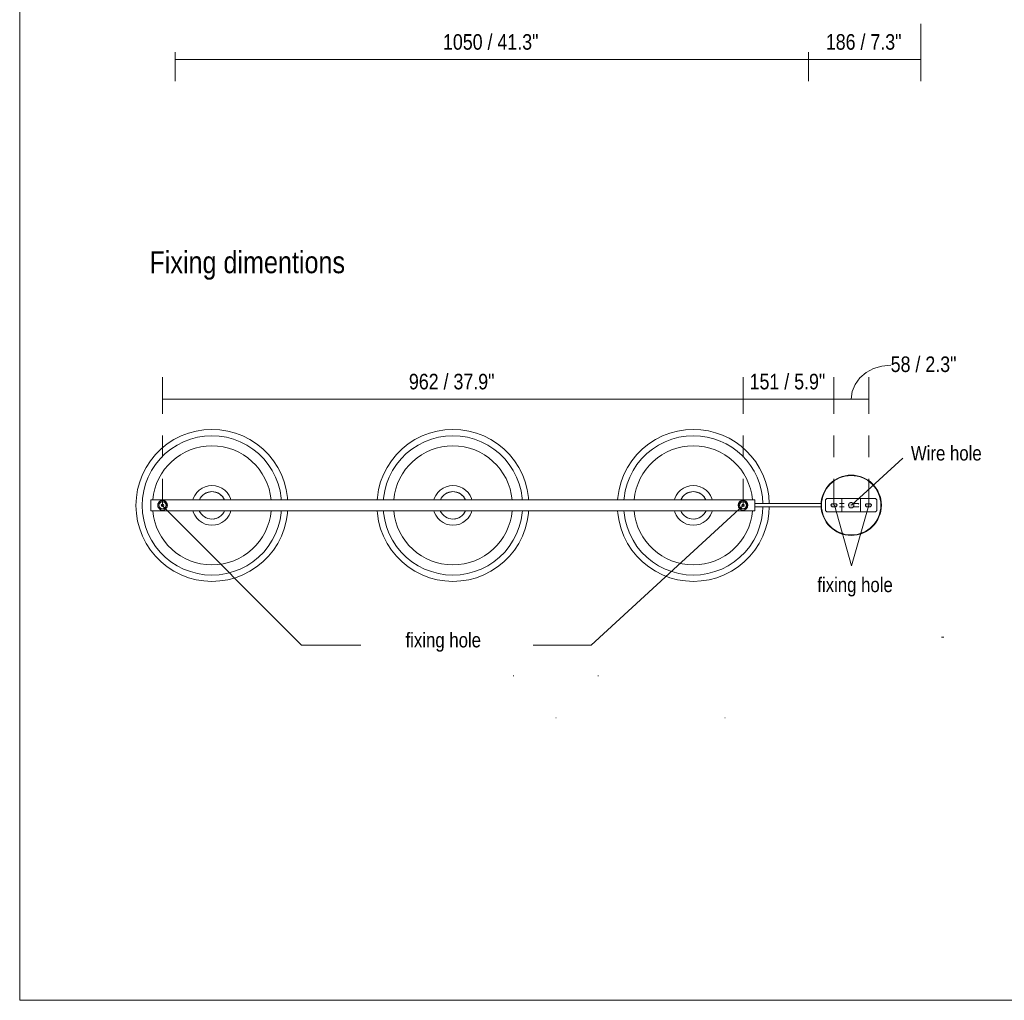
# Model space of a CAD drawing. Header units: millimetres. Extents: x 0 to 8.3, y 0 to 11.7.
# Tile 1 of 4: x 0 to 5.4, y 0 to 5.3. Entities that reach past the tile are written whole.
import ezdxf

# ---------------------------------------------------------------- set-up
doc = ezdxf.new("R2010")
doc.units = ezdxf.units.MM
for name, color, linetype, true_color in [('PDF_Geometría', 7, 'Continuous', 0xc0c0c0), ('PDF_Rellenos sólidos', 7, 'Continuous', 0xe8e8e8), ('PDF_Texto', 7, 'Continuous', 0x5b5b5b)]:
    doc.layers.add(name, color=color, linetype=linetype, true_color=true_color)
doc.styles.add('PDF Arial Narrow', font='ARIALN.TTF')

msp = doc.modelspace()

# ---------------------------------------------------------------- hatches: boundary and pattern name
at = {"layer": 'PDF_Rellenos sólidos', "true_color": 0x808080, "transparency": 33554559}
h = msp.add_hatch(color=8, dxfattribs=at)
h.paths.add_polyline_path([(4.5219, 2.6765), (4.5257, 2.677), (4.5293, 2.6784), (4.5323, 2.6808), (4.5347, 2.6838), (4.5362, 2.6874), (4.5367, 2.6912), (4.5351, 2.6975), (4.5347, 2.6986), (4.5323, 2.7017), (4.5293, 2.704), (4.5257, 2.7055), (4.5219, 2.706), (4.5176, 2.7053), (4.5145, 2.704), (4.5115, 2.7017), (4.5087, 2.6975), (4.5076, 2.695), (4.5071, 2.6912), (4.5076, 2.6874), (4.5093, 2.6836), (4.5115, 2.6808), (4.5145, 2.6784), (4.5181, 2.677)], flags=0)
h.paths.add_polyline_path([(4.4366, 2.683), (4.4424, 2.6854), (4.4445, 2.6891), (4.4445, 2.6933), (4.4407, 2.6983), (4.4366, 2.6994), (4.419, 2.6991), (4.4144, 2.697), (4.4122, 2.6933), (4.4122, 2.6891), (4.4161, 2.6841), (4.4202, 2.683)], flags=0)
h.paths.add_polyline_path([(4.6236, 2.683), (4.6263, 2.6836), (4.6294, 2.6854), (4.6316, 2.6891), (4.6316, 2.6933), (4.6277, 2.6983), (4.6236, 2.6994), (4.6072, 2.6994), (4.6014, 2.697), (4.5993, 2.6933), (4.5993, 2.6891), (4.6031, 2.6841), (4.6072, 2.683)], flags=0)
h.paths.add_polyline_path([(3.9339, 2.6847), (3.9372, 2.6855), (3.9402, 2.6895), (3.9402, 2.6929), (3.9372, 2.6969), (3.9328, 2.6975), (3.9306, 2.6969), (3.9275, 2.6929), (3.9275, 2.6895), (3.9306, 2.6855)], flags=0)
h.paths.add_polyline_path([(0.7781, 2.6847), (0.7813, 2.6855), (0.7844, 2.6895), (0.7844, 2.6929), (0.7813, 2.6969), (0.777, 2.6975), (0.7748, 2.6969), (0.7717, 2.6929), (0.7717, 2.6895), (0.7748, 2.6855)], flags=0)

# ---------------------------------------------------------------- linework, layer by layer
at = {"layer": 'PDF_Geometría', "color": 7, "lineweight": 18}
msp.add_lwpolyline([(0.0016, 11.6917), (0.0016, 0), (8.2684, 0), (8.2684, 11.6917)], close=True, dxfattribs=at)
at = {"layer": 'PDF_Geometría', "color": 254, "lineweight": 9, "true_color": 0xd2d2d2}
for points in [[(4.8996, 5.3077), (4.8996, 5.1338)], [(0.7781, 3.1882), (0.7781, 3.3309)], [(3.9339, 3.1882), (3.9339, 3.3309)], [(4.4276, 3.1882), (4.4276, 3.3309)], [(4.6171, 3.1882), (4.6171, 3.3309)], [(0.7781, 2.952), (0.7781, 3.0701)], [(3.9339, 2.952), (3.9339, 3.0701)], [(4.4276, 2.952), (4.4276, 3.0701)], [(4.6171, 2.952), (4.6171, 3.0701)], [(0.7781, 2.6912), (0.7781, 2.8339)], [(3.9339, 2.6912), (3.9339, 2.8339)], [(4.4276, 2.6912), (4.4276, 2.8339)], [(4.6171, 2.6912), (4.6171, 2.8339)]]:
    msp.add_lwpolyline(points, dxfattribs=at)
at = {"layer": 'PDF_Geometría', "color": 251, "lineweight": 9, "true_color": 0x5b5b5b}
for points in [[(0.847, 4.9968), (0.847, 5.1149), (4.2903, 5.1149), (4.2903, 4.9968), (4.2903, 5.1149), (4.2903, 5.1543), (4.2903, 5.1149), (4.8996, 5.1149), (4.8996, 4.9968)], [(0.847, 5.1149), (0.847, 5.1543)], [(4.8996, 5.1149), (4.8996, 5.1543)], [(4.5224, 3.2685), (4.5277, 3.3095), (4.5436, 3.3485), (4.5691, 3.3834), (4.603, 3.4126), (4.6436, 3.4345), (4.6889, 3.4481), (4.7366, 3.4528)], [(0.7781, 3.3866), (0.7781, 3.2685), (3.9339, 3.2685), (3.9339, 3.3866)], [(3.9339, 3.2292), (3.9339, 3.2685), (4.4276, 3.2685), (4.4276, 3.3866)], [(4.4276, 3.2292), (4.4276, 3.2685), (4.6171, 3.2685), (4.6171, 3.3866)], [(0.7781, 3.2685), (0.7781, 3.2292)], [(4.6171, 3.2685), (4.6171, 3.2292)]]:
    msp.add_lwpolyline(points, dxfattribs=at)
at = {"layer": 'PDF_Geometría', "lineweight": 20}
for points in [[(1.4581, 2.7207), (1.4575, 2.7336), (1.4507, 2.7763), (1.4395, 2.818), (1.424, 2.8584), (1.4044, 2.8969), (1.3808, 2.9332), (1.3536, 2.9668), (1.323, 2.9974), (1.2894, 3.0246), (1.2532, 3.0481), (1.2147, 3.0678), (1.1743, 3.0833), (1.1325, 3.0944), (1.0898, 3.1012), (1.0466, 3.1035), (1.0035, 3.1012), (0.9608, 3.0944), (0.919, 3.0833), (0.8786, 3.0678), (0.8401, 3.0481), (0.8038, 3.0246), (0.7702, 2.9974), (0.7397, 2.9668), (0.7125, 2.9332), (0.6889, 2.8969), (0.6693, 2.8584), (0.6538, 2.818), (0.6426, 2.7763), (0.6358, 2.7336), (0.6336, 2.6904), (0.6358, 2.6472), (0.6426, 2.6045), (0.6538, 2.5628), (0.6693, 2.5224), (0.6889, 2.4839), (0.7125, 2.4476), (0.7397, 2.414), (0.7702, 2.3834), (0.8038, 2.3562), (0.8401, 2.3327), (0.8786, 2.313), (0.919, 2.2975), (0.9608, 2.2864), (1.0035, 2.2796), (1.0466, 2.2773), (1.0898, 2.2796), (1.1325, 2.2864), (1.1743, 2.2975), (1.2147, 2.313), (1.2532, 2.3327), (1.2894, 2.3562), (1.323, 2.3834), (1.3536, 2.414), (1.3808, 2.4476), (1.4044, 2.4839), (1.424, 2.5224), (1.4395, 2.5628), (1.4507, 2.6045), (1.4575, 2.6472), (1.4582, 2.6617)], [(1.4238, 2.7207), (1.4233, 2.73), (1.4171, 2.7692), (1.4069, 2.8075), (1.3927, 2.8445), (1.3747, 2.8798), (1.3531, 2.913), (1.3281, 2.9439), (1.3001, 2.9719), (1.2693, 2.9968), (1.236, 3.0184), (1.2007, 3.0364), (1.1637, 3.0506), (1.1254, 3.0609), (1.0862, 3.0671), (1.0466, 3.0692), (1.0071, 3.0671), (0.9679, 3.0609), (0.9296, 3.0506), (0.8926, 3.0364), (0.8573, 3.0184), (0.824, 2.9968), (0.7932, 2.9719), (0.7652, 2.9439), (0.7402, 2.913), (0.7186, 2.8798), (0.7006, 2.8445), (0.6864, 2.8075), (0.6761, 2.7692), (0.6699, 2.73), (0.6679, 2.6904), (0.6699, 2.6508), (0.6761, 2.6117), (0.6864, 2.5734), (0.7006, 2.5363), (0.7186, 2.501), (0.7402, 2.4678), (0.7652, 2.437), (0.7932, 2.4089), (0.824, 2.384), (0.8573, 2.3624), (0.8926, 2.3444), (0.9296, 2.3302), (0.9679, 2.3199), (1.0071, 2.3137), (1.0466, 2.3116), (1.0862, 2.3137), (1.1254, 2.3199), (1.1637, 2.3302), (1.2007, 2.3444), (1.236, 2.3624), (1.2693, 2.384), (1.3001, 2.4089), (1.3281, 2.437), (1.3531, 2.4678), (1.3747, 2.501), (1.3927, 2.5363), (1.4069, 2.5734), (1.4171, 2.6117), (1.4233, 2.6508), (1.4239, 2.6617)], [(2.7683, 2.7207), (2.7676, 2.7336), (2.7608, 2.7763), (2.7496, 2.818), (2.7342, 2.8584), (2.7145, 2.8969), (2.691, 2.9332), (2.6638, 2.9668), (2.6332, 2.9974), (2.5996, 3.0246), (2.5633, 3.0481), (2.5248, 3.0678), (2.4844, 3.0833), (2.4427, 3.0944), (2.4, 3.1012), (2.3568, 3.1035), (2.3136, 3.1012), (2.2709, 3.0944), (2.2291, 3.0833), (2.1888, 3.0678), (2.1503, 3.0481), (2.114, 3.0246), (2.0804, 2.9974), (2.0498, 2.9668), (2.0226, 2.9332), (1.9991, 2.8969), (1.9794, 2.8584), (1.9639, 2.818), (1.9527, 2.7763), (1.946, 2.7336), (1.9453, 2.7207)], [(2.734, 2.7207), (2.7335, 2.73), (2.7273, 2.7692), (2.717, 2.8075), (2.7028, 2.8445), (2.6848, 2.8798), (2.6632, 2.913), (2.6383, 2.9439), (2.6102, 2.9719), (2.5794, 2.9968), (2.5462, 3.0184), (2.5109, 3.0364), (2.4738, 3.0506), (2.4355, 3.0609), (2.3964, 3.0671), (2.3568, 3.0692), (2.3172, 3.0671), (2.278, 3.0609), (2.2397, 3.0506), (2.2027, 3.0364), (2.1674, 3.0184), (2.1341, 2.9968), (2.1033, 2.9719), (2.0753, 2.9439), (2.0504, 2.913), (2.0288, 2.8798), (2.0108, 2.8445), (1.9965, 2.8075), (1.9863, 2.7692), (1.9801, 2.73), (1.9796, 2.7207)], [(1.1496, 2.7207), (1.1479, 2.7272), (1.1399, 2.7443), (1.1292, 2.7597), (1.1159, 2.7729), (1.1005, 2.7837), (1.0835, 2.7916), (1.0654, 2.7965), (1.0466, 2.7981), (1.0279, 2.7965), (1.0098, 2.7916), (0.9928, 2.7837), (0.9774, 2.7729), (0.9641, 2.7597), (0.9533, 2.7443), (0.9454, 2.7272), (0.9437, 2.7207)], [(2.4598, 2.7207), (2.458, 2.7272), (2.4501, 2.7443), (2.4393, 2.7597), (2.426, 2.7729), (2.4107, 2.7837), (2.3936, 2.7916), (2.3755, 2.7965), (2.3568, 2.7981), (2.3381, 2.7965), (2.3199, 2.7916), (2.3029, 2.7837), (2.2875, 2.7729), (2.2743, 2.7597), (2.2635, 2.7443), (2.2556, 2.7272), (2.2538, 2.7207)], [(3.7668, 2.7207), (3.765, 2.7272), (3.7571, 2.7443), (3.7463, 2.7597), (3.733, 2.7729), (3.7176, 2.7837), (3.7006, 2.7916), (3.6825, 2.7965), (3.6638, 2.7981), (3.6451, 2.7965), (3.6269, 2.7916), (3.6099, 2.7837), (3.5945, 2.7729), (3.5813, 2.7597), (3.5705, 2.7443), (3.5626, 2.7272), (3.5608, 2.7206)], [(1.0093, 2.7551), (1.0236, 2.7614), (1.0388, 2.7647)], [(1.0545, 2.7647), (1.0697, 2.7614), (1.084, 2.7551)], [(1.0966, 2.7459), (1.1071, 2.7343)], [(2.3194, 2.7551), (2.3337, 2.7614), (2.349, 2.7647)], [(2.3646, 2.7647), (2.3799, 2.7614), (2.3941, 2.7551)], [(2.4068, 2.7459), (2.4172, 2.7343)], [(3.6264, 2.7551), (3.6407, 2.7614), (3.656, 2.7647)], [(3.6716, 2.7647), (3.6869, 2.7614), (3.7011, 2.7551)], [(3.7138, 2.7459), (3.7242, 2.7343)], [(3.9979, 2.7207), (0.7141, 2.7207)], [(0.7141, 2.6836), (0.7141, 2.6912), (0.7141, 2.6989), (0.7141, 2.706), (0.7141, 2.7121), (0.7141, 2.7168), (0.7141, 2.7197), (0.7141, 2.7207), (0.7141, 2.7197), (0.7141, 2.7168), (0.7141, 2.7121), (0.7141, 2.706), (0.7141, 2.6989), (0.7141, 2.6912), (0.7141, 2.6836), (0.7141, 2.6765), (0.7141, 2.6703), (0.7141, 2.6657), (0.7141, 2.6627), (0.7141, 2.6617), (3.9979, 2.6617), (3.9979, 2.6627), (3.9979, 2.6657), (3.9979, 2.6703), (3.9979, 2.6765), (3.9979, 2.6822)], [(0.7141, 2.6836), (0.7141, 2.6765), (0.7141, 2.6703), (0.7141, 2.6657), (0.7141, 2.6627), (0.7141, 2.6617)], [(0.7957, 2.6988), (0.7951, 2.7011), (0.7879, 2.7083), (0.7781, 2.7109), (0.7682, 2.7083), (0.761, 2.7011), (0.7584, 2.6912), (0.761, 2.6814), (0.7682, 2.6742), (0.7781, 2.6715), (0.7879, 2.6742), (0.7951, 2.6814), (0.7957, 2.6836)], [(3.2522, 2.6617), (3.253, 2.6472), (3.2597, 2.6045), (3.2709, 2.5628), (3.2864, 2.5224), (3.3061, 2.4839), (3.3296, 2.4476), (3.3568, 2.414), (3.3874, 2.3834), (3.421, 2.3562), (3.4572, 2.3327), (3.4958, 2.313), (3.5361, 2.2975), (3.5779, 2.2864), (3.6206, 2.2796), (3.6638, 2.2773), (3.707, 2.2796), (3.7497, 2.2864), (3.7914, 2.2975), (3.8318, 2.313), (3.8703, 2.3327), (3.9066, 2.3562), (3.9402, 2.3834), (3.9708, 2.414), (3.998, 2.4476), (4.0215, 2.4839), (4.0411, 2.5224), (4.0566, 2.5628), (4.0678, 2.6045), (4.0746, 2.6472), (4.0764, 2.6823)], [(3.2865, 2.6617), (3.2871, 2.6508), (3.2933, 2.6117), (3.3035, 2.5734), (3.3177, 2.5363), (3.3357, 2.501), (3.3573, 2.4678), (3.3823, 2.437), (3.4103, 2.4089), (3.4411, 2.384), (3.4744, 2.3624), (3.5097, 2.3444), (3.5467, 2.3302), (3.585, 2.3199), (3.6242, 2.3137), (3.6638, 2.3116), (3.7034, 2.3137), (3.7425, 2.3199), (3.7808, 2.3302), (3.8178, 2.3444), (3.8532, 2.3624), (3.8864, 2.384), (3.9172, 2.4089), (3.9453, 2.437), (3.9702, 2.4678), (3.9918, 2.501), (4.0098, 2.5363), (4.024, 2.5734), (4.0343, 2.6117), (4.0405, 2.6508), (4.0422, 2.6828)], [(3.9515, 2.6988), (3.9509, 2.7011), (3.9437, 2.7083), (3.9339, 2.7109), (3.924, 2.7083), (3.9168, 2.7011), (3.9142, 2.6912), (3.9168, 2.6814), (3.924, 2.6742), (3.9339, 2.6715), (3.9437, 2.6742), (3.9509, 2.6814), (3.9515, 2.6836)], [(3.9979, 2.7002), (3.9979, 2.706), (3.9979, 2.7121), (3.9979, 2.7168), (3.9979, 2.7197), (3.9979, 2.7207), (3.9979, 2.7197), (3.9979, 2.7168), (3.9979, 2.7121), (3.9979, 2.706), (3.9979, 2.6989), (3.9979, 2.6912), (3.9979, 2.6836), (3.9979, 2.6765), (3.9979, 2.6703), (3.9979, 2.6657), (3.9979, 2.6627), (3.9979, 2.6617)], [(3.9979, 2.7002), (4.001, 2.7002), (4.0062, 2.7002), (4.0114, 2.7002), (4.0167, 2.7002), (4.0219, 2.7002), (4.0271, 2.7002), (4.0322, 2.7002), (4.0374, 2.7002), (4.0426, 2.7002), (4.0478, 2.7002), (4.053, 2.7002), (4.0581, 2.7002), (4.0633, 2.7002), (4.0684, 2.7002), (4.0735, 2.7002), (4.0787, 2.7002), (4.0838, 2.7002), (4.0889, 2.7002), (4.094, 2.7002), (4.099, 2.7002), (4.15, 2.7002), (4.213, 2.7002), (4.2819, 2.7002), (4.3214, 2.7002), (4.3583, 2.7002)], [(3.9979, 2.6822), (4.001, 2.6822), (4.0062, 2.6822), (4.0114, 2.6822), (4.0167, 2.6822), (4.0219, 2.6822), (4.0271, 2.6822), (4.0322, 2.6822), (4.0374, 2.6822), (4.0426, 2.6822), (4.0478, 2.6822), (4.053, 2.6822), (4.0581, 2.6822), (4.0633, 2.6822), (4.0684, 2.6822), (4.0735, 2.6822), (4.0787, 2.6822), (4.0838, 2.6822), (4.0889, 2.6822), (4.094, 2.6822), (4.099, 2.6822), (4.15, 2.6822), (4.213, 2.6822), (4.2819, 2.6822), (4.3214, 2.6822), (4.3583, 2.6822)], [(4.4424, 2.697), (4.4437, 2.6953), (4.4445, 2.6933), (4.4448, 2.6912), (4.4445, 2.6891), (4.4437, 2.6871), (4.4424, 2.6854), (4.4407, 2.6841), (4.4387, 2.6833), (4.4366, 2.683), (4.4202, 2.683), (4.418, 2.6833), (4.4161, 2.6841), (4.4144, 2.6854), (4.4131, 2.6871), (4.4122, 2.6891), (4.412, 2.6912), (4.4122, 2.6933), (4.4131, 2.6953), (4.4144, 2.697)], [(4.415, 2.6975), (4.4161, 2.6983), (4.418, 2.6991), (4.4202, 2.6994), (4.4366, 2.6994), (4.4387, 2.6991), (4.4407, 2.6983), (4.4417, 2.6975)], [(4.4782, 2.7002), (4.4834, 2.7002), (4.4574, 2.7002)], [(4.4782, 2.6822), (4.4834, 2.6822), (4.4574, 2.6822)], [(4.4636, 2.7273), (4.4626, 2.7273), (4.4612, 2.7273), (4.4596, 2.7273), (4.4584, 2.7273)], [(4.4776, 2.7273), (4.4742, 2.7273), (4.4711, 2.7273), (4.4683, 2.7273), (4.4662, 2.7273), (4.4649, 2.7273)], [(4.4711, 2.6551), (4.4711, 2.7273)], [(4.5091, 2.6838), (4.5076, 2.6874), (4.5071, 2.6912), (4.5076, 2.695), (4.5091, 2.6986), (4.5115, 2.7017), (4.5145, 2.704), (4.5176, 2.7053)], [(4.5176, 2.6772), (4.5145, 2.6784), (4.5115, 2.6808), (4.5093, 2.6836)], [(4.5181, 2.7055), (4.5219, 2.706), (4.5257, 2.7055), (4.5293, 2.704), (4.5323, 2.7017), (4.5347, 2.6986), (4.5362, 2.695), (4.5367, 2.6912), (4.5362, 2.6874), (4.5347, 2.6838)], [(4.5345, 2.6836), (4.5323, 2.6808), (4.5293, 2.6784), (4.5257, 2.677), (4.5219, 2.6765), (4.5181, 2.677)], [(4.5558, 2.7002), (4.5574, 2.7002), (4.5558, 2.7002), (4.5508, 2.7002), (4.5423, 2.7002), (4.5334, 2.7002)], [(4.5558, 2.6822), (4.5574, 2.6822), (4.5558, 2.6822), (4.5508, 2.6822), (4.5423, 2.6822), (4.5334, 2.6822)], [(4.5574, 2.7002), (4.5588, 2.7001), (4.5604, 2.6998), (4.5617, 2.6992), (4.5637, 2.6977)], [(4.5626, 2.6839), (4.5611, 2.683), (4.5595, 2.6824), (4.5578, 2.6822), (4.5574, 2.6822)], [(4.5768, 2.7273), (4.5755, 2.7273), (4.5727, 2.7273), (4.5696, 2.7273), (4.5662, 2.7273)], [(4.5727, 2.7273), (4.5727, 2.6551)], [(4.5789, 2.7273), (4.5775, 2.7273)], [(4.5859, 2.7273), (4.5842, 2.7273), (4.5826, 2.7273), (4.5812, 2.7273), (4.5802, 2.7273)], [(4.6258, 2.6833), (4.6236, 2.683), (4.6072, 2.683), (4.6051, 2.6833), (4.6031, 2.6841), (4.6014, 2.6854), (4.6001, 2.6871), (4.5993, 2.6891), (4.599, 2.6912), (4.5993, 2.6933), (4.6001, 2.6953), (4.6014, 2.697), (4.6031, 2.6983), (4.6051, 2.6991), (4.6072, 2.6994), (4.6236, 2.6994), (4.6258, 2.6991), (4.6277, 2.6983), (4.6294, 2.697), (4.6307, 2.6953), (4.6316, 2.6933), (4.6318, 2.6912), (4.6316, 2.6891), (4.6307, 2.6871), (4.6294, 2.6854), (4.6277, 2.6841), (4.6265, 2.6836)], [(0.9432, 2.6618), (0.9454, 2.6536), (0.9533, 2.6365), (0.9641, 2.6212), (0.9774, 2.6079), (0.9928, 2.5971), (1.0098, 2.5892), (1.0279, 2.5843), (1.0466, 2.5827), (1.0654, 2.5843), (1.0835, 2.5892), (1.1005, 2.5971), (1.1159, 2.6079), (1.1292, 2.6212), (1.1399, 2.6365), (1.1479, 2.6536), (1.1501, 2.6618)], [(0.9967, 2.6349), (0.9862, 2.6465)], [(1.0236, 2.6194), (1.0093, 2.6257)], [(1.084, 2.6257), (1.0697, 2.6194), (1.0545, 2.6161)], [(1.9452, 2.6617), (1.946, 2.6472), (1.9527, 2.6045), (1.9639, 2.5628), (1.9794, 2.5224), (1.9991, 2.4839), (2.0226, 2.4476), (2.0498, 2.414), (2.0804, 2.3834), (2.114, 2.3562), (2.1503, 2.3327), (2.1888, 2.313), (2.2291, 2.2975), (2.2709, 2.2864), (2.3136, 2.2796), (2.3568, 2.2773), (2.4, 2.2796), (2.4427, 2.2864), (2.4844, 2.2975), (2.5248, 2.313), (2.5633, 2.3327), (2.5996, 2.3562), (2.6332, 2.3834), (2.6638, 2.414), (2.691, 2.4476), (2.7145, 2.4839), (2.7342, 2.5224), (2.7496, 2.5628), (2.7608, 2.6045), (2.7676, 2.6472), (2.7684, 2.6617)], [(1.9795, 2.6617), (1.9801, 2.6508), (1.9863, 2.6117), (1.9965, 2.5734), (2.0108, 2.5363), (2.0288, 2.501), (2.0504, 2.4678), (2.0753, 2.437), (2.1033, 2.4089), (2.1341, 2.384), (2.1674, 2.3624), (2.2027, 2.3444), (2.2397, 2.3302), (2.278, 2.3199), (2.3172, 2.3137), (2.3568, 2.3116), (2.3964, 2.3137), (2.4355, 2.3199), (2.4738, 2.3302), (2.5109, 2.3444), (2.5462, 2.3624), (2.5794, 2.384), (2.6102, 2.4089), (2.6383, 2.437), (2.6632, 2.4678), (2.6848, 2.501), (2.7028, 2.5363), (2.717, 2.5734), (2.7273, 2.6117), (2.7335, 2.6508), (2.7341, 2.6617)], [(2.2534, 2.6617), (2.2556, 2.6536), (2.2635, 2.6365), (2.2743, 2.6212), (2.2875, 2.6079), (2.3029, 2.5971), (2.3199, 2.5892), (2.3381, 2.5843), (2.3568, 2.5827), (2.3755, 2.5843), (2.3936, 2.5892), (2.4107, 2.5971), (2.426, 2.6079), (2.4393, 2.6212), (2.4501, 2.6365), (2.458, 2.6536), (2.4602, 2.6617)], [(2.3068, 2.6349), (2.2964, 2.6465)], [(2.3337, 2.6194), (2.3194, 2.6257)], [(2.3941, 2.6257), (2.3799, 2.6194), (2.3646, 2.6161)], [(3.5604, 2.6617), (3.5626, 2.6536), (3.5705, 2.6365), (3.5813, 2.6212), (3.5945, 2.6079), (3.6099, 2.5971), (3.6269, 2.5892), (3.6451, 2.5843), (3.6638, 2.5827), (3.6825, 2.5843), (3.7006, 2.5892), (3.7176, 2.5971), (3.733, 2.6079), (3.7463, 2.6212), (3.7571, 2.6365), (3.765, 2.6536), (3.7672, 2.6617)], [(3.6138, 2.6349), (3.6033, 2.6465)], [(3.6407, 2.6194), (3.6264, 2.6257)], [(3.7011, 2.6257), (3.6869, 2.6194), (3.6716, 2.6161)], [(4.4584, 2.6551), (4.4596, 2.6551), (4.4612, 2.6551), (4.4626, 2.6551), (4.4636, 2.6551)], [(4.4649, 2.6551), (4.4662, 2.6551), (4.4683, 2.6551), (4.4711, 2.6551), (4.4742, 2.6551), (4.4776, 2.6551)], [(4.5662, 2.6551), (4.5696, 2.6551), (4.5727, 2.6551), (4.5755, 2.6551), (4.5768, 2.6551)], [(4.5775, 2.6551), (4.5789, 2.6551)], [(4.5802, 2.6551), (4.5812, 2.6551), (4.5826, 2.6551), (4.5842, 2.6551), (4.5859, 2.6551)]]:
    msp.add_lwpolyline(points, dxfattribs=at)
for points in [[(4.0763, 2.7001, 0.408011), (3.6638, 3.1035), (3.6206, 3.1012), (3.5779, 3.0944), (3.5361, 3.0833), (3.4958, 3.0678), (3.4572, 3.0481), (3.421, 3.0246), (3.3874, 2.9974), (3.3568, 2.9668), (3.3296, 2.9332), (3.3061, 2.8969), (3.2864, 2.8584), (3.2709, 2.818), (3.2597, 2.7763), (3.253, 2.7336), (3.2523, 2.7207)], [(4.0421, 2.6997, 0.40771), (3.6638, 3.0692), (3.6242, 3.0671), (3.585, 3.0609), (3.5467, 3.0506), (3.5097, 3.0364), (3.4744, 3.0184), (3.4411, 2.9968), (3.4103, 2.9719), (3.3823, 2.9439), (3.3573, 2.913), (3.3357, 2.8798), (3.3177, 2.8445), (3.3035, 2.8075), (3.2933, 2.7692), (3.2871, 2.73), (3.2866, 2.7207)], [(1.3683, 2.7207, 0.388135), (1.0466, 3.014, 0.38794), (0.725, 2.7207)], [(2.6785, 2.7207, 0.388135), (2.3568, 3.014, 0.38794), (2.0351, 2.7207)], [(3.9855, 2.7207, 0.388138), (3.6638, 3.014, 0.38794), (3.3421, 2.7207)], [(1.115, 2.7207, 0.648922), (0.9784, 2.7208), (0.9865, 2.7347), (0.9967, 2.7459)], [(2.4251, 2.7207, 0.648921), (2.2885, 2.7208), (2.2964, 2.7343), (2.3068, 2.7459)], [(3.7322, 2.7207, 0.649343), (3.5955, 2.7208), (3.6033, 2.7343), (3.6138, 2.7459)], [(0.9784, 2.66), (0.9778, 2.6613, 0.665817), (1.1155, 2.6618), (1.1149, 2.66), (1.1071, 2.6465), (1.0966, 2.6349)], [(2.2885, 2.66), (2.2879, 2.6613, 0.665182), (2.4256, 2.6617), (2.425, 2.66), (2.4172, 2.6465), (2.4068, 2.6349)], [(3.5955, 2.66), (3.5949, 2.6613, 0.665182), (3.7326, 2.6617), (3.732, 2.66), (3.7242, 2.6465), (3.7138, 2.6349)]]:
    msp.add_lwpolyline(points, format="xyb", dxfattribs=at)
at = {"layer": 'PDF_Geometría', "color": 7, "lineweight": 9}
for points in [[(4.5238, 2.6909), (4.8026, 2.9467)], [(0.7762, 2.689), (1.5342, 1.9309), (1.8559, 1.9309)], [(3.9354, 2.6893), (3.1089, 1.9309), (2.7922, 1.9309)], [(4.4314, 2.6909), (4.5238, 2.3616), (4.6186, 2.6909)]]:
    msp.add_lwpolyline(points, dxfattribs=at)
at = {"layer": 'PDF_Geometría', "color": 7, "lineweight": 20}
msp.add_lwpolyline([(4.5219, 2.8552, 0.999999), (4.5219, 2.5272, 1)], format="xyb", close=True, dxfattribs=at)
for points in [[(0.7781, 2.7175), (0.7626, 2.7125), (0.7531, 2.6993), (0.7531, 2.6831), (0.7626, 2.67), (0.7781, 2.665), (0.7935, 2.67), (0.803, 2.6831), (0.803, 2.6993), (0.7935, 2.7125)], [(0.7781, 2.7109), (0.7641, 2.7051), (0.7584, 2.6912), (0.7641, 2.6773), (0.7781, 2.6715), (0.792, 2.6773), (0.7977, 2.6912), (0.792, 2.7051)], [(3.9339, 2.665), (3.9493, 2.67), (3.9588, 2.6831), (3.9588, 2.6993), (3.9493, 2.7125), (3.9339, 2.7175), (3.9185, 2.7125), (3.9089, 2.6993), (3.9089, 2.6831), (3.9185, 2.67)], [(3.9339, 2.6715), (3.9478, 2.6773), (3.9536, 2.6912), (3.9478, 2.7051), (3.9339, 2.7109), (3.92, 2.7051), (3.9142, 2.6912), (3.92, 2.6773)], [(4.6515, 2.6551), (4.3923, 2.6551), (4.3854, 2.658), (4.3825, 2.665), (4.3825, 2.7175), (4.3854, 2.7244), (4.3923, 2.7273), (4.6515, 2.7273), (4.6584, 2.7244), (4.6613, 2.7175), (4.6613, 2.665), (4.6584, 2.658)]]:
    msp.add_lwpolyline(points, close=True, dxfattribs=at)
at = {"layer": 'PDF_Geometría', "lineweight": 20}
for points in [[(0.7728, 2.6943), (0.7734, 2.6959)], [(0.7734, 2.6866), (0.7728, 2.6882)], [(0.7827, 2.6959), (0.7833, 2.6943)], [(0.7833, 2.6882), (0.7827, 2.6866)], [(0.7962, 2.6988), (0.7964, 2.6983), (0.7969, 2.697), (0.7974, 2.695), (0.7977, 2.6925), (0.7977, 2.6899), (0.7974, 2.6874), (0.7969, 2.6854), (0.7964, 2.6841), (0.7962, 2.6837), (0.7964, 2.6841), (0.7969, 2.6854), (0.7974, 2.6874), (0.7977, 2.6899), (0.7977, 2.6925), (0.7974, 2.695), (0.7969, 2.697), (0.7964, 2.6983)], [(3.9286, 2.6943), (3.9292, 2.6959)], [(3.9292, 2.6866), (3.9286, 2.6882)], [(3.9385, 2.6959), (3.9392, 2.6943)], [(3.9392, 2.6882), (3.9385, 2.6866)], [(3.9521, 2.6988), (3.9522, 2.6983), (3.9527, 2.697), (3.9532, 2.695), (3.9535, 2.6925), (3.9535, 2.6899), (3.9532, 2.6874), (3.9527, 2.6854), (3.9522, 2.6841), (3.9521, 2.6837), (3.9522, 2.6841), (3.9527, 2.6854), (3.9532, 2.6874), (3.9535, 2.6899), (3.9535, 2.6925), (3.9532, 2.695), (3.9527, 2.697), (3.9522, 2.6983)], [(4.6613, 2.665), (4.661, 2.6624), (4.66, 2.6601), (4.6584, 2.658), (4.6564, 2.6565), (4.654, 2.6555), (4.6515, 2.6551), (4.5859, 2.6551), (4.5825, 2.6551), (4.5793, 2.6551), (4.5766, 2.6551), (4.5745, 2.6551), (4.5732, 2.6551), (4.5727, 2.6551), (4.5725, 2.6551), (4.5719, 2.6551), (4.5708, 2.6551), (4.5695, 2.6551), (4.5679, 2.6551), (4.5662, 2.6551), (4.4776, 2.6551), (4.4759, 2.6551), (4.4743, 2.6551), (4.473, 2.6551), (4.4719, 2.6551), (4.4713, 2.6551), (4.4711, 2.6551), (4.4706, 2.6551), (4.4693, 2.6551), (4.4672, 2.6551), (4.4645, 2.6551), (4.4613, 2.6551), (4.4579, 2.6551), (4.3923, 2.6551), (4.3898, 2.6555), (4.3874, 2.6565), (4.3854, 2.658), (4.3838, 2.6601), (4.3828, 2.6624), (4.3825, 2.665), (4.3825, 2.7175), (4.3828, 2.72), (4.3838, 2.7224), (4.3854, 2.7244), (4.3874, 2.726), (4.3898, 2.727), (4.3923, 2.7273), (4.4579, 2.7273), (4.4613, 2.7273), (4.4645, 2.7273), (4.4672, 2.7273), (4.4693, 2.7273), (4.4706, 2.7273), (4.4711, 2.7273), (4.4713, 2.7273), (4.4719, 2.7273), (4.473, 2.7273), (4.4743, 2.7273), (4.4759, 2.7273), (4.4776, 2.7273), (4.5662, 2.7273), (4.5679, 2.7273), (4.5695, 2.7273), (4.5708, 2.7273), (4.5719, 2.7273), (4.5725, 2.7273), (4.5727, 2.7273), (4.5732, 2.7273), (4.5745, 2.7273), (4.5766, 2.7273), (4.5793, 2.7273), (4.5825, 2.7273), (4.5859, 2.7273), (4.6515, 2.7273), (4.654, 2.727), (4.6564, 2.726), (4.6584, 2.7244), (4.66, 2.7224), (4.661, 2.72), (4.6613, 2.7175)]]:
    msp.add_lwpolyline(points, close=True, dxfattribs=at)
at = {"layer": 'PDF_Geometría', "color": 7, "lineweight": 9}
for points in [[(4.4366, 2.6994), (4.4202, 2.6994), (4.418, 2.6991), (4.4161, 2.6983), (4.4144, 2.697), (4.4131, 2.6953), (4.4122, 2.6933), (4.412, 2.6912), (4.4122, 2.6891), (4.4131, 2.6871), (4.4144, 2.6854), (4.4161, 2.6841), (4.418, 2.6833), (4.4202, 2.683), (4.4366, 2.683), (4.4387, 2.6833), (4.4407, 2.6841), (4.4424, 2.6854), (4.4437, 2.6871), (4.4445, 2.6891), (4.4448, 2.6912), (4.4445, 2.6933), (4.4437, 2.6953), (4.4424, 2.697), (4.4407, 2.6983), (4.4387, 2.6991)], [(4.6236, 2.6994), (4.6072, 2.6994), (4.6051, 2.6991), (4.6031, 2.6983), (4.6014, 2.697), (4.6001, 2.6953), (4.5993, 2.6933), (4.599, 2.6912), (4.5993, 2.6891), (4.6001, 2.6871), (4.6014, 2.6854), (4.6031, 2.6841), (4.6051, 2.6833), (4.6072, 2.683), (4.6236, 2.683), (4.6258, 2.6833), (4.6277, 2.6841), (4.6294, 2.6854), (4.6307, 2.6871), (4.6316, 2.6891), (4.6318, 2.6912), (4.6316, 2.6933), (4.6307, 2.6953), (4.6294, 2.697), (4.6277, 2.6983), (4.6258, 2.6991)]]:
    msp.add_lwpolyline(points, close=True, dxfattribs=at)
at = {"layer": 'PDF_Geometría', "color": 7, "lineweight": 20}
for points in [[(4.4711, 2.7273), (4.4711, 2.6551)], [(4.5727, 2.7273), (4.5727, 2.6551)], [(2.6863, 1.7651), (2.6863, 1.7625)], [(3.1456, 1.7651), (3.1456, 1.7624)], [(2.9159, 1.5355), (2.9186, 1.5355)], [(3.8345, 1.5355), (3.8372, 1.5355)]]:
    msp.add_lwpolyline(points, dxfattribs=at)
at = {"layer": 'PDF_Geometría', "color": 7, "lineweight": 9, "true_color": 0xffffff}
msp.add_lwpolyline([(5.0125, 1.9738), (5.0255, 1.9738)], dxfattribs=at)
at = {"layer": 'PDF_Geometría', "lineweight": 20}
for centre, radius in [((4.5219, 2.6912), 0.164), ((4.5219, 2.6912), 0.1614), ((4.5219, 2.6912), 0.1614), ((0.7781, 2.6912), 0.0262), ((0.7781, 2.6912), 0.0197), ((3.9339, 2.6912), 0.0262), ((3.9339, 2.6912), 0.0197)]:
    msp.add_circle(centre, radius, dxfattribs=at)
at = {"layer": 'PDF_Geometría', "color": 7, "lineweight": 9}
for centre, radius in [((0.7781, 2.6912), 0.00656), ((3.9339, 2.6912), 0.00656), ((4.5219, 2.6912), 0.0148)]:
    msp.add_circle(centre, radius, dxfattribs=at)
at = {"layer": 'PDF_Geometría', "lineweight": 20}
for centre, start, end in [((1.0466, 2.6899), 185.0124, 354.987), ((2.3568, 2.6899), 185.0129, 354.9871), ((3.6638, 2.6899), 185.0129, 354.9871)]:
    msp.add_arc(centre, 0.3231, start, end, dxfattribs=at)

# ---------------------------------------------------------------- texts
at = {"layer": 'PDF_Texto', "attachment_point": 4, "style": 'PDF Arial Narrow'}
for s, insert, char_height in [('1050 / 41.3"', (2.3027, 5.2093), 0.084498), ('186 / 7.3"', (4.3839, 5.2093), 0.0845), ('58 / 2.3"', (4.7366, 3.4571), 0.0845), ('962 / 37.9"', (2.1175, 3.3629), 0.084498), ('151 / 5.9"', (3.9697, 3.3629), 0.0845), ('Wire hole', (4.8464, 2.9737), 0.07953), ('fixing hole', (4.3377, 2.2468), 0.079527), ('fixing hole', (2.0992, 1.9463), 0.079527)]:
    msp.add_mtext(s, dxfattribs=dict(at, insert=insert, char_height=char_height))
at = {"layer": 'PDF_Texto', "color": 7, "insert": (0.7069, 3.9942), "char_height": 0.119291, "attachment_point": 4, "style": 'PDF Arial Narrow'}
msp.add_mtext('Fixing dimentions', dxfattribs=at)

doc.saveas('drawing.dxf')
